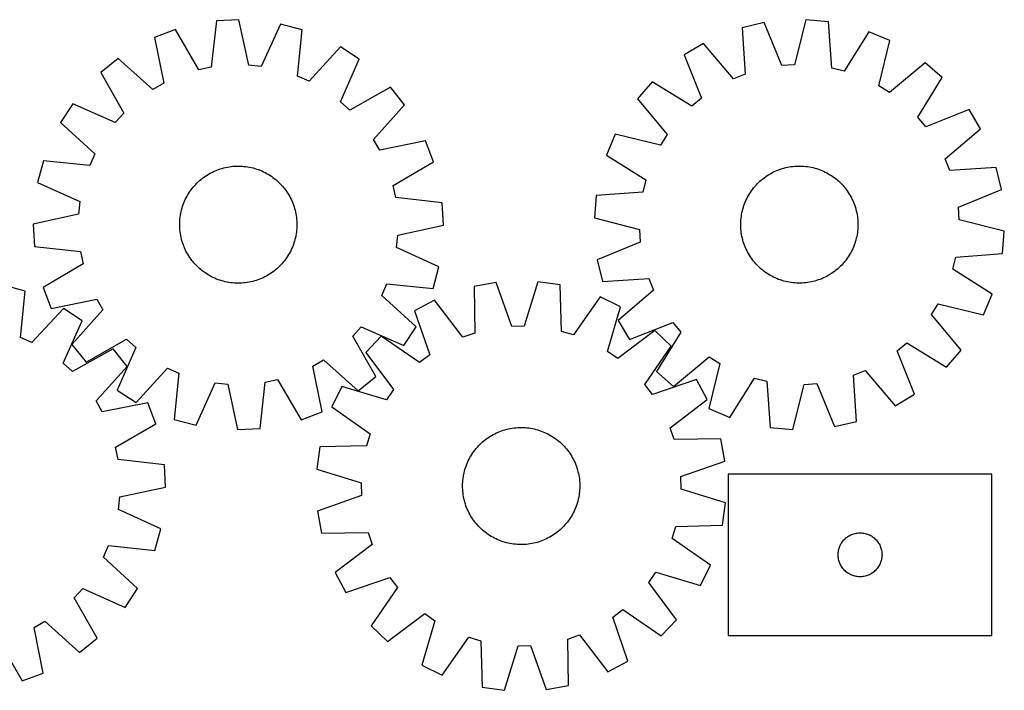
# Model space of a CAD drawing. Header units: millimetres. Extents: x 7 to 1493, y 7 to 465.
# Tile 5 of 5: x 821 to 1493, y 7 to 465. Entities that reach past the tile are written whole.
import ezdxf

# ---------------------------------------------------------------- set-up
doc = ezdxf.new("R2010")
doc.units = ezdxf.units.MM
doc.layers.add('CUT', color=7, linetype='CONTINUOUS', true_color=0x000000)

msp = doc.modelspace()

# ---------------------------------------------------------------- linework, layer by layer
at = {"layer": 'CUT'}
for p, q in [((955.550251, 463.926705), (952.043445, 432.356512)), ((970.915528, 464.725969), (955.550251, 463.926705)), ((977.678953, 433.690008), (970.915528, 464.725969)), ((1358.018527, 464.700969), (1350.168384, 433.921917)), ((1373.346215, 463.362117), (1358.018527, 464.700969)), ((927.632739, 458.004009), (913.266479, 452.495732)), ((943.655778, 430.57707), (927.632739, 458.004009)), ((999.296874, 461.731801), (986.205977, 432.790427)), ((1014.157106, 457.743815), (999.296874, 461.731801)), ((1010.998867, 426.13685), (1014.157106, 457.743815)), ((1329.549476, 462.706241), (1314.55825, 459.243048)), ((1314.55825, 459.243048), (1316.60357, 427.544603)), ((1341.61501, 433.322612), (1329.549476, 462.706241)), ((1375.741179, 431.688171), (1373.346215, 463.362117)), ((913.266479, 452.495732), (919.687034, 421.387032)), ((1401.038297, 456.461796), (1384.061117, 429.615006)), ((1415.202067, 450.451957), (1401.038297, 456.461796)), ((1407.692025, 419.588159), (1415.202067, 450.451957)), ((1040.224122, 446.125875), (1018.830562, 422.646302)), ((1053.124687, 437.74101), (1040.224122, 446.125875)), ((1288.098978, 448.548528), (1274.911661, 440.622292)), ((1308.654024, 424.331491), (1288.098978, 448.548528)), ((888.545561, 438.235927), (876.584586, 428.557826)), ((912.259766, 417.10275), (888.545561, 438.235927)), ((1040.353933, 408.656949), (1053.124687, 437.74101)), ((1274.911661, 440.622292), (1286.652234, 411.107318)), ((952.043445, 432.356512), (943.655778, 430.57707)), ((986.205977, 432.790427), (977.678953, 433.690008)), ((1350.168384, 433.921917), (1341.61501, 433.322612)), ((1384.061117, 429.615006), (1375.741179, 431.688171)), ((1439.406485, 435.332037), (1414.964113, 415.04546)), ((1451.019888, 425.239495), (1439.406485, 435.332037)), ((876.584586, 428.557826), (892.304014, 400.955755)), ((1018.830562, 422.646302), (1010.998867, 426.13685)), ((1316.60357, 427.544603), (1308.654024, 424.331491)), ((1434.339976, 398.207009), (1451.019888, 425.239495)), ((919.687034, 421.387032), (912.259766, 417.10275)), ((1074.325751, 418.636541), (1046.723679, 402.917114)), ((1084.003852, 406.675567), (1074.325751, 418.636541)), ((1253.052186, 422.274835), (1242.959644, 410.661432)), ((1280.084672, 405.594923), (1253.052186, 422.274835)), ((1414.964113, 415.04546), (1407.692025, 419.588159)), ((1242.959644, 410.661432), (1263.246221, 386.21906)), ((1286.652234, 411.107318), (1280.084672, 405.594923)), ((857.480118, 407.356763), (849.095253, 394.456197)), ((886.564179, 394.586009), (857.480118, 407.356763)), ((1046.723679, 402.917114), (1040.353933, 408.656949)), ((1062.870674, 382.961361), (1084.003852, 406.675567)), ((1469.367345, 403.38002), (1439.852371, 391.639447)), ((1477.293581, 390.192703), (1469.367345, 403.38002)), ((892.304014, 400.955755), (886.564179, 394.586009)), ((1439.852371, 391.639447), (1434.339976, 398.207009)), ((849.095253, 394.456197), (872.574826, 373.062637)), ((1453.076545, 369.637657), (1477.293581, 390.192703)), ((1227.839724, 386.457013), (1221.829885, 372.293244)), ((1258.703523, 378.946972), (1227.839724, 386.457013)), ((1263.246221, 386.21906), (1258.703523, 378.946972)), ((1067.154956, 375.534094), (1062.870674, 382.961361)), ((1098.263656, 381.954649), (1067.154956, 375.534094)), ((1103.771933, 367.588389), (1098.263656, 381.954649)), ((872.574826, 373.062637), (869.084278, 365.230942)), ((1221.829885, 372.293244), (1248.676675, 355.316064)), ((837.477313, 368.389182), (833.489326, 353.528949)), ((869.084278, 365.230942), (837.477313, 368.389182)), ((958.248301, 362.805861), (959.450442, 363.171734)), ((959.450442, 363.171734), (960.663483, 363.499667)), ((960.663483, 363.499667), (961.886225, 363.789335)), ((961.886225, 363.789335), (963.117463, 364.040453)), ((963.117463, 364.040453), (964.355981, 364.252774)), ((964.355981, 364.252774), (965.600557, 364.426086)), ((965.600557, 364.426086), (966.849963, 364.56022)), ((966.849963, 364.56022), (968.102966, 364.655043)), ((968.102966, 364.655043), (969.358328, 364.710462)), ((969.358328, 364.710462), (970.614812, 364.726421)), ((970.614812, 364.726421), (971.871178, 364.702905)), ((971.871178, 364.702905), (973.126184, 364.639937)), ((973.126184, 364.639937), (974.378594, 364.53758)), ((974.378594, 364.53758), (975.627171, 364.395934)), ((975.627171, 364.395934), (976.870682, 364.21514)), ((976.870682, 364.21514), (978.1079, 363.995375)), ((978.1079, 363.995375), (979.337606, 363.736856)), ((979.337606, 363.736856), (980.558584, 363.439839)), ((980.558584, 363.439839), (981.76963, 363.104617)), ((981.76963, 363.104617), (982.969549, 362.73152)), ((1076.344994, 351.56535), (1103.771933, 367.588389)), ((1340.589436, 362.626223), (1341.784804, 363.013653)), ((1341.784804, 363.013653), (1342.991752, 363.363343)), ((1342.991752, 363.363343), (1344.209089, 363.674951)), ((1344.209089, 363.674951), (1345.435612, 363.948166)), ((1345.435612, 363.948166), (1346.670112, 364.182722)), ((1346.670112, 364.182722), (1347.911371, 364.378384)), ((1347.911371, 364.378384), (1349.158163, 364.534962)), ((1349.158163, 364.534962), (1350.409258, 364.652299)), ((1350.409258, 364.652299), (1351.663421, 364.73028)), ((1351.663421, 364.73028), (1352.919415, 364.768829)), ((1352.919415, 364.768829), (1354.176, 364.767908)), ((1354.176, 364.767908), (1355.431936, 364.727516)), ((1355.431936, 364.727516), (1356.685984, 364.647694)), ((1356.685984, 364.647694), (1357.936906, 364.528521)), ((1357.936906, 364.528521), (1359.183466, 364.370115)), ((1359.183466, 364.370115), (1360.424437, 364.172631)), ((1360.424437, 364.172631), (1361.658591, 363.936265)), ((1361.658591, 363.936265), (1362.884713, 363.66125)), ((1362.884713, 363.66125), (1364.101591, 363.347857)), ((1364.101591, 363.347857), (1365.308024, 362.996396)), ((1365.308024, 362.996396), (1366.502823, 362.607213)), ((1456.289656, 361.688111), (1453.076545, 369.637657)), ((1487.988101, 363.733431), (1456.289656, 361.688111)), ((1491.451294, 348.742206), (1487.988101, 363.733431)), ((945.090364, 355.623665), (946.0734, 356.406383)), ((946.0734, 356.406383), (947.080536, 357.157838)), ((947.080536, 357.157838), (948.110779, 357.877286)), ((948.110779, 357.877286), (949.163112, 358.564019)), ((949.163112, 358.564019), (950.236497, 359.217358)), ((950.236497, 359.217358), (951.329874, 359.836659)), ((951.329874, 359.836659), (952.442164, 360.42131)), ((952.442164, 360.42131), (953.57227, 360.970735)), ((953.57227, 360.970735), (954.719076, 361.484392)), ((954.719076, 361.484392), (955.88145, 361.961773)), ((955.88145, 361.961773), (957.058246, 362.402408)), ((957.058246, 362.402408), (958.248301, 362.805861)), ((982.969549, 362.73152), (984.157157, 362.320917)), ((984.157157, 362.320917), (985.331281, 361.873213)), ((985.331281, 361.873213), (986.490763, 361.388849)), ((986.490763, 361.388849), (987.634459, 360.868305)), ((987.634459, 360.868305), (988.76124, 360.312093)), ((988.76124, 360.312093), (989.869994, 359.720762)), ((989.869994, 359.720762), (990.959626, 359.094896)), ((990.959626, 359.094896), (992.029062, 358.435113)), ((992.029062, 358.435113), (993.077246, 357.742064)), ((993.077246, 357.742064), (994.103144, 357.016433)), ((994.103144, 357.016433), (995.105742, 356.258935)), ((995.105742, 356.258935), (996.084053, 355.470319)), ((1328.531569, 356.008869), (1329.525031, 356.778311)), ((1329.525031, 356.778311), (1330.542171, 357.516167)), ((1330.542171, 357.516167), (1331.581987, 358.22171)), ((1331.581987, 358.22171), (1332.64345, 358.894244)), ((1332.64345, 358.894244), (1333.725515, 359.533104)), ((1333.725515, 359.533104), (1334.827113, 360.137661)), ((1334.827113, 360.137661), (1335.947157, 360.707317)), ((1335.947157, 360.707317), (1337.084542, 361.241511)), ((1337.084542, 361.241511), (1338.238145, 361.739715)), ((1338.238145, 361.739715), (1339.406827, 362.201438)), ((1339.406827, 362.201438), (1340.589436, 362.626223)), ((1366.502823, 362.607213), (1367.684807, 362.180693)), ((1367.684807, 362.180693), (1368.852811, 361.717256)), ((1368.852811, 361.717256), (1370.005682, 361.21736)), ((1370.005682, 361.21736), (1371.142281, 360.681498)), ((1371.142281, 360.681498), (1372.261488, 360.110199)), ((1372.261488, 360.110199), (1373.362198, 359.504026)), ((1373.362198, 359.504026), (1374.443324, 358.863579)), ((1374.443324, 358.863579), (1375.5038, 358.189489)), ((1375.5038, 358.189489), (1376.542579, 357.482421)), ((1376.542579, 357.482421), (1377.558636, 356.743073)), ((1377.558636, 356.743073), (1378.550968, 355.972174)), ((833.489326, 353.528949), (862.430701, 340.438052)), ((938.962193, 349.337818), (939.750809, 350.316128)), ((939.750809, 350.316128), (940.569766, 351.269185)), ((940.569766, 351.269185), (941.418254, 352.196047)), ((941.418254, 352.196047), (942.295438, 353.0958)), ((942.295438, 353.0958), (943.200451, 353.967556)), ((943.200451, 353.967556), (944.132399, 354.810455)), ((944.132399, 354.810455), (945.090364, 355.623665)), ((996.084053, 355.470319), (997.037109, 354.651362)), ((997.037109, 354.651362), (997.963971, 353.802873)), ((997.963971, 353.802873), (998.863725, 352.92569)), ((998.863725, 352.92569), (999.735481, 352.020677)), ((999.735481, 352.020677), (1000.57838, 351.088729)), ((1000.57838, 351.088729), (1001.39159, 350.130764)), ((1001.39159, 350.130764), (1002.174308, 349.147728)), ((1078.124437, 343.177683), (1076.344994, 351.56535)), ((1248.676675, 355.316064), (1246.60351, 346.996126)), ((1321.548608, 348.813583), (1322.319507, 349.805915)), ((1322.319507, 349.805915), (1323.121194, 350.773543)), ((1323.121194, 350.773543), (1323.95288, 351.715511)), ((1323.95288, 351.715511), (1324.813744, 352.630891)), ((1324.813744, 352.630891), (1325.702936, 353.518779)), ((1325.702936, 353.518779), (1326.619578, 354.378299)), ((1326.619578, 354.378299), (1327.562766, 355.208602)), ((1327.562766, 355.208602), (1328.531569, 356.008869)), ((1378.550968, 355.972174), (1379.518596, 355.170487)), ((1379.518596, 355.170487), (1380.460564, 354.338801)), ((1380.460564, 354.338801), (1381.375944, 353.477937)), ((1381.375944, 353.477937), (1382.263832, 352.588745)), ((1382.263832, 352.588745), (1383.123352, 351.672103)), ((1383.123352, 351.672103), (1383.953655, 350.728915)), ((1383.953655, 350.728915), (1384.753922, 349.760112)), ((1384.753922, 349.760112), (1385.523364, 348.76665)), ((934.352823, 341.866535), (934.909035, 342.993315)), ((934.909035, 342.993315), (935.500366, 344.102069)), ((935.500366, 344.102069), (936.126231, 345.191702)), ((936.126231, 345.191702), (936.786014, 346.261138)), ((936.786014, 346.261138), (937.479064, 347.309321)), ((937.479064, 347.309321), (938.204695, 348.335219)), ((938.204695, 348.335219), (938.962193, 349.337818)), ((1002.174308, 349.147728), (1002.925762, 348.140592)), ((1002.925762, 348.140592), (1003.64521, 347.110349)), ((1003.64521, 347.110349), (1004.331943, 346.058015)), ((1004.331943, 346.058015), (1004.985282, 344.984631)), ((1004.985282, 344.984631), (1005.604583, 343.891254)), ((1005.604583, 343.891254), (1006.189235, 342.778964)), ((1109.694629, 339.670876), (1078.124437, 343.177683)), ((1214.929564, 344.601162), (1213.590712, 329.273474)), ((1246.60351, 346.996126), (1214.929564, 344.601162)), ((1317.610183, 342.397228), (1318.181482, 343.516435)), ((1318.181482, 343.516435), (1318.787655, 344.617145)), ((1318.787655, 344.617145), (1319.428102, 345.698271)), ((1319.428102, 345.698271), (1320.102192, 346.758747)), ((1320.102192, 346.758747), (1320.80926, 347.797526)), ((1320.80926, 347.797526), (1321.548608, 348.813583)), ((1385.523364, 348.76665), (1386.26122, 347.74951)), ((1386.26122, 347.74951), (1386.966763, 346.709694)), ((1386.966763, 346.709694), (1387.639297, 345.648231)), ((1387.639297, 345.648231), (1388.278157, 344.566166)), ((1388.278157, 344.566166), (1388.882714, 343.464568)), ((1388.882714, 343.464568), (1389.45237, 342.344524)), ((1462.067665, 336.676671), (1491.451294, 348.742206)), ((862.430701, 340.438052), (861.531119, 331.911029)), ((932.116511, 336.001706), (932.489608, 337.201625)), ((932.489608, 337.201625), (932.900211, 338.389232)), ((932.900211, 338.389232), (933.347915, 339.563356)), ((933.347915, 339.563356), (933.832279, 340.722839)), ((933.832279, 340.722839), (934.352823, 341.866535)), ((1006.189235, 342.778964), (1006.73866, 341.648858)), ((1006.73866, 341.648858), (1007.252317, 340.502052)), ((1007.252317, 340.502052), (1007.729698, 339.339678)), ((1007.729698, 339.339678), (1008.170332, 338.162882)), ((1008.170332, 338.162882), (1008.573785, 336.972826)), ((1008.573785, 336.972826), (1008.939659, 335.770685)), ((1110.493893, 324.3056), (1109.694629, 339.670876)), ((1314.943824, 335.356537), (1315.295285, 336.562971)), ((1315.295285, 336.562971), (1315.684468, 337.757769)), ((1315.684468, 337.757769), (1316.110988, 338.939754)), ((1316.110988, 338.939754), (1316.574425, 340.107758)), ((1316.574425, 340.107758), (1317.074321, 341.260628)), ((1317.074321, 341.260628), (1317.610183, 342.397228)), ((1389.45237, 342.344524), (1389.986564, 341.207139)), ((1389.986564, 341.207139), (1390.484768, 340.053536)), ((1390.484768, 340.053536), (1390.946491, 338.884854)), ((1390.946491, 338.884854), (1391.371276, 337.702245)), ((1391.371276, 337.702245), (1391.758706, 336.506877)), ((1391.758706, 336.506877), (1392.108397, 335.299929)), ((1462.66697, 328.123297), (1462.067665, 336.676671)), ((861.531119, 331.911029), (830.495159, 325.147603)), ((930.683548, 328.61067), (930.825193, 329.859246)), ((930.825193, 329.859246), (931.005988, 331.102757)), ((931.005988, 331.102757), (931.225753, 332.339976)), ((931.225753, 332.339976), (931.484272, 333.569681)), ((931.484272, 333.569681), (931.781289, 334.790659)), ((931.781289, 334.790659), (932.116511, 336.001706)), ((1008.939659, 335.770685), (1009.267591, 334.557645)), ((1009.267591, 334.557645), (1009.55726, 333.334902)), ((1009.55726, 333.334902), (1009.808378, 332.103665)), ((1009.808378, 332.103665), (1010.020698, 330.865147)), ((1010.020698, 330.865147), (1010.194011, 329.620571)), ((1010.194011, 329.620571), (1010.328145, 328.371165)), ((1313.76316, 329.191852), (1313.921566, 330.438413)), ((1313.921566, 330.438413), (1314.11905, 331.679384)), ((1314.11905, 331.679384), (1314.355416, 332.913538)), ((1314.355416, 332.913538), (1314.630431, 334.13966)), ((1314.630431, 334.13966), (1314.943824, 335.356537)), ((1392.108397, 335.299929), (1392.420004, 334.082592)), ((1392.420004, 334.082592), (1392.69322, 332.856069)), ((1392.69322, 332.856069), (1392.927775, 331.621569)), ((1392.927775, 331.621569), (1393.123437, 330.38031)), ((1393.123437, 330.38031), (1393.280015, 329.133518)), ((830.495159, 325.147603), (831.294423, 309.782327)), ((930.494707, 324.846888), (930.518223, 326.103253)), ((930.510666, 323.590404), (930.494707, 324.846888)), ((930.566085, 322.335041), (930.510666, 323.590404)), ((930.518223, 326.103253), (930.58119, 327.35826)), ((930.58119, 327.35826), (930.683548, 328.61067)), ((1010.328145, 328.371165), (1010.422968, 327.118162)), ((1010.47083, 323.34995), (1010.407862, 322.094943)), ((1010.422968, 327.118162), (1010.478386, 325.862799)), ((1010.494345, 324.606315), (1010.47083, 323.34995)), ((1010.478386, 325.862799), (1010.494345, 324.606315)), ((1079.457933, 317.542174), (1110.493893, 324.3056)), ((1213.590712, 329.273474), (1244.369764, 321.423331)), ((1313.522852, 324.174362), (1313.523773, 325.430947)), ((1313.561401, 322.918368), (1313.522852, 324.174362)), ((1313.523773, 325.430947), (1313.564165, 326.686883)), ((1313.639382, 321.664205), (1313.561401, 322.918368)), ((1313.564165, 326.686883), (1313.643987, 327.940931)), ((1313.643987, 327.940931), (1313.76316, 329.191852)), ((1393.280015, 329.133518), (1393.397352, 327.882423)), ((1393.472569, 322.859745), (1393.392747, 321.605697)), ((1393.397352, 327.882423), (1393.475334, 326.62826)), ((1393.512961, 324.115681), (1393.472569, 322.859745)), ((1393.475334, 326.62826), (1393.513883, 325.372266)), ((1393.513883, 325.372266), (1393.512961, 324.115681)), ((1493.446022, 320.273154), (1462.66697, 328.123297)), ((930.660908, 321.082039), (930.566085, 322.335041)), ((930.795042, 319.832633), (930.660908, 321.082039)), ((930.968354, 318.588057), (930.795042, 319.832633)), ((931.180674, 317.349539), (930.968354, 318.588057)), ((931.431793, 316.118301), (931.180674, 317.349539)), ((931.721461, 314.895558), (931.431793, 316.118301)), ((1009.763299, 317.113227), (1009.50478, 315.883522)), ((1009.983064, 318.350446), (1009.763299, 317.113227)), ((1010.163859, 319.593957), (1009.983064, 318.350446)), ((1010.305505, 320.842534), (1010.163859, 319.593957)), ((1010.407862, 322.094943), (1010.305505, 320.842534)), ((1078.558351, 309.015151), (1079.457933, 317.542174)), ((1244.369764, 321.423331), (1244.969069, 312.869957)), ((1313.756719, 320.41311), (1313.639382, 321.664205)), ((1313.913297, 319.166318), (1313.756719, 320.41311)), ((1314.108959, 317.925059), (1313.913297, 319.166318)), ((1314.343515, 316.690559), (1314.108959, 317.925059)), ((1314.61673, 315.464035), (1314.343515, 316.690559)), ((1392.681318, 316.63309), (1392.406303, 315.406968)), ((1392.917684, 317.867244), (1392.681318, 316.63309)), ((1393.115168, 319.108215), (1392.917684, 317.867244)), ((1393.273575, 320.354776), (1393.115168, 319.108215)), ((1393.392747, 321.605697), (1393.273575, 320.354776)), ((1492.107171, 304.945466), (1493.446022, 320.273154)), ((831.294423, 309.782327), (862.864616, 306.27552)), ((932.049394, 313.682518), (931.721461, 314.895558)), ((932.415267, 312.480377), (932.049394, 313.682518)), ((932.81872, 311.290321), (932.415267, 312.480377)), ((933.259355, 310.113525), (932.81872, 311.290321)), ((933.736736, 308.951151), (933.259355, 310.113525)), ((1007.641137, 309.889847), (1007.156774, 308.730365)), ((1008.088841, 311.063971), (1007.641137, 309.889847)), ((1008.499444, 312.251579), (1008.088841, 311.063971)), ((1008.872541, 313.451498), (1008.499444, 312.251579)), ((1009.207763, 314.662544), (1008.872541, 313.451498)), ((1009.50478, 315.883522), (1009.207763, 314.662544)), ((1244.969069, 312.869957), (1215.58544, 300.804422)), ((1314.928338, 314.246699), (1314.61673, 315.464035)), ((1315.278028, 313.039751), (1314.928338, 314.246699)), ((1315.665458, 311.844383), (1315.278028, 313.039751)), ((1316.090243, 310.661774), (1315.665458, 311.844383)), ((1316.551966, 309.493091), (1316.090243, 310.661774)), ((1317.05017, 308.339489), (1316.551966, 309.493091)), ((1390.462309, 309.43887), (1389.962413, 308.285999)), ((1390.925746, 310.606874), (1390.462309, 309.43887)), ((1391.352266, 311.788858), (1390.925746, 310.606874)), ((1391.741449, 312.983657), (1391.352266, 311.788858)), ((1392.09291, 314.19009), (1391.741449, 312.983657)), ((1392.406303, 315.406968), (1392.09291, 314.19009)), ((862.864616, 306.27552), (864.644058, 297.887853)), ((934.250392, 307.804345), (933.736736, 308.951151)), ((934.799818, 306.67424), (934.250392, 307.804345)), ((935.384469, 305.561949), (934.799818, 306.67424)), ((936.00377, 304.468572), (935.384469, 305.561949)), ((936.657109, 303.395188), (936.00377, 304.468572)), ((937.343842, 302.342855), (936.657109, 303.395188)), ((1004.203038, 303.192066), (1003.509989, 302.143882)), ((1004.862821, 304.261502), (1004.203038, 303.192066)), ((1005.488687, 305.351134), (1004.862821, 304.261502)), ((1006.080017, 306.459888), (1005.488687, 305.351134)), ((1006.636229, 307.586669), (1006.080017, 306.459888)), ((1007.156774, 308.730365), (1006.636229, 307.586669)), ((1107.499726, 295.924254), (1078.558351, 309.015151)), ((1317.584364, 307.202104), (1317.05017, 308.339489)), ((1318.15402, 306.08206), (1317.584364, 307.202104)), ((1318.758577, 304.980462), (1318.15402, 306.08206)), ((1319.397437, 303.898397), (1318.758577, 304.980462)), ((1320.069971, 302.836933), (1319.397437, 303.898397)), ((1320.775514, 301.797118), (1320.069971, 302.836933)), ((1386.934542, 302.787881), (1386.227474, 301.749102)), ((1387.608632, 303.848357), (1386.934542, 302.787881)), ((1388.249079, 304.929483), (1387.608632, 303.848357)), ((1388.855252, 306.030193), (1388.249079, 304.929483)), ((1389.426551, 307.1494), (1388.855252, 306.030193)), ((1389.962413, 308.285999), (1389.426551, 307.1494)), ((1458.360059, 294.230564), (1460.433224, 302.550502)), ((1460.433224, 302.550502), (1492.107171, 304.945466)), ((864.644058, 297.887853), (837.217119, 281.864815)), ((938.06329, 301.312611), (937.343842, 302.342855)), ((938.814744, 300.305475), (938.06329, 301.312611)), ((939.597462, 299.322439), (938.814744, 300.305475)), ((940.410672, 298.364475), (939.597462, 299.322439)), ((941.253571, 297.432526), (940.410672, 298.364475)), ((942.125328, 296.527513), (941.253571, 297.432526)), ((943.025081, 295.65033), (942.125328, 296.527513)), ((998.693614, 296.357403), (997.788602, 295.485647)), ((999.570798, 297.257156), (998.693614, 296.357403)), ((1000.419287, 298.184019), (999.570798, 297.257156)), ((1001.238243, 299.137075), (1000.419287, 298.184019)), ((1002.026859, 300.115386), (1001.238243, 299.137075)), ((1002.784357, 301.117984), (1002.026859, 300.115386)), ((1003.509989, 302.143882), (1002.784357, 301.117984)), ((1103.51174, 281.064021), (1107.499726, 295.924254)), ((1215.58544, 300.804422), (1219.048633, 285.813197)), ((1321.51337, 300.779978), (1320.775514, 301.797118)), ((1322.282812, 299.786516), (1321.51337, 300.779978)), ((1323.083079, 298.817713), (1322.282812, 299.786516)), ((1323.913382, 297.874525), (1323.083079, 298.817713)), ((1324.772902, 296.957883), (1323.913382, 297.874525)), ((1325.66079, 296.068691), (1324.772902, 296.957883)), ((1326.57617, 295.207827), (1325.66079, 296.068691)), ((1381.333798, 296.027849), (1380.417156, 295.168329)), ((1382.22299, 296.915737), (1381.333798, 296.027849)), ((1383.083854, 297.831117), (1382.22299, 296.915737)), ((1383.91554, 298.773085), (1383.083854, 297.831117)), ((1384.717228, 299.740713), (1383.91554, 298.773085)), ((1385.488126, 300.733045), (1384.717228, 299.740713)), ((1386.227474, 301.749102), (1385.488126, 300.733045)), ((943.951943, 294.801841), (943.025081, 295.65033)), ((944.905, 293.982885), (943.951943, 294.801841)), ((945.88331, 293.194268), (944.905, 293.982885)), ((946.885909, 292.436771), (945.88331, 293.194268)), ((947.911806, 291.711139), (946.885909, 292.436771)), ((948.95999, 291.01809), (947.911806, 291.711139)), ((950.029426, 290.358307), (948.95999, 291.01809)), ((951.119059, 289.732441), (950.029426, 290.358307)), ((952.227812, 289.141111), (951.119059, 289.732441)), ((953.354593, 288.584899), (952.227812, 289.141111)), ((988.546888, 289.031893), (987.416783, 288.482468)), ((989.659178, 289.616545), (988.546888, 289.031893)), ((990.752555, 290.235846), (989.659178, 289.616545)), ((991.82594, 290.889185), (990.752555, 290.235846)), ((992.878273, 291.575917), (991.82594, 290.889185)), ((993.908516, 292.295366), (992.878273, 291.575917)), ((994.915653, 293.04682), (993.908516, 292.295366)), ((995.898688, 293.829538), (994.915653, 293.04682)), ((996.856653, 294.642748), (995.898688, 293.829538)), ((997.788602, 295.485647), (996.856653, 294.642748)), ((1327.518138, 294.376141), (1326.57617, 295.207827)), ((1328.485766, 293.574453), (1327.518138, 294.376141)), ((1329.478098, 292.803555), (1328.485766, 293.574453)), ((1330.494155, 292.064207), (1329.478098, 292.803555)), ((1331.532934, 291.357139), (1330.494155, 292.064207)), ((1332.59341, 290.683049), (1331.532934, 291.357139)), ((1333.674536, 290.042602), (1332.59341, 290.683049)), ((1334.775246, 289.436429), (1333.674536, 290.042602)), ((1335.894453, 288.86513), (1334.775246, 289.436429)), ((1372.209621, 289.408967), (1371.089577, 288.839311)), ((1373.311219, 290.013524), (1372.209621, 289.408967)), ((1374.393284, 290.652384), (1373.311219, 290.013524)), ((1375.454748, 291.324918), (1374.393284, 290.652384)), ((1376.494563, 292.030461), (1375.454748, 291.324918)), ((1377.511703, 292.768317), (1376.494563, 292.030461)), ((1378.505165, 293.537759), (1377.511703, 292.768317)), ((1379.473968, 294.338026), (1378.505165, 293.537759)), ((1380.417156, 295.168329), (1379.473968, 294.338026)), ((1485.206849, 277.253384), (1458.360059, 294.230564)), ((825.108145, 279.309845), (810.268373, 283.373306)), ((954.498289, 288.064354), (953.354593, 288.584899)), ((955.657771, 287.579991), (954.498289, 288.064354)), ((956.831896, 287.132287), (955.657771, 287.579991)), ((958.019503, 286.721683), (956.831896, 287.132287)), ((959.219422, 286.348587), (958.019503, 286.721683)), ((960.430468, 286.013364), (959.219422, 286.348587)), ((961.651447, 285.716347), (960.430468, 286.013364)), ((962.881152, 285.457829), (961.651447, 285.716347)), ((964.118371, 285.238064), (962.881152, 285.457829)), ((965.361882, 285.057269), (964.118371, 285.238064)), ((966.610458, 284.915623), (965.361882, 285.057269)), ((967.862868, 284.813266), (966.610458, 284.915623)), ((969.117875, 284.750298), (967.862868, 284.813266)), ((970.37424, 284.726782), (969.117875, 284.750298)), ((971.630724, 284.742742), (970.37424, 284.726782)), ((972.886087, 284.79816), (971.630724, 284.742742)), ((974.139089, 284.892983), (972.886087, 284.79816)), ((975.388495, 285.027117), (974.139089, 284.892983)), ((976.633071, 285.20043), (975.388495, 285.027117)), ((977.871589, 285.41275), (976.633071, 285.20043)), ((979.102827, 285.663868), (977.871589, 285.41275)), ((980.325569, 285.953536), (979.102827, 285.663868)), ((981.53861, 286.281469), (980.325569, 285.953536)), ((982.740751, 286.647342), (981.53861, 286.281469)), ((983.930807, 287.050796), (982.740751, 286.647342)), ((985.107602, 287.49143), (983.930807, 287.050796)), ((986.269977, 287.968811), (985.107602, 287.49143)), ((987.416783, 288.482468), (986.269977, 287.968811)), ((1068.414226, 276.390566), (1071.904774, 284.222261)), ((1071.904774, 284.222261), (1103.51174, 281.064021)), ((1146.57682, 285.141259), (1131.431378, 282.430887)), ((1131.431378, 282.430887), (1131.891465, 250.669856)), ((1157.160201, 255.191855), (1146.57682, 285.141259)), ((1175.109959, 285.712058), (1165.73283, 255.363348)), ((1190.351682, 283.609576), (1175.109959, 285.712058)), ((1191.162201, 251.855556), (1190.351682, 283.609576)), ((1219.048633, 285.813197), (1250.747078, 287.858517)), ((1250.747078, 287.858517), (1253.96019, 279.908971)), ((1337.031053, 288.329268), (1335.894453, 288.86513)), ((1338.183923, 287.829372), (1337.031053, 288.329268)), ((1339.351927, 287.365935), (1338.183923, 287.829372)), ((1340.533912, 286.939415), (1339.351927, 287.365935)), ((1341.72871, 286.550232), (1340.533912, 286.939415)), ((1342.935144, 286.198771), (1341.72871, 286.550232)), ((1344.152021, 285.885378), (1342.935144, 286.198771)), ((1345.378143, 285.610363), (1344.152021, 285.885378)), ((1346.612297, 285.373997), (1345.378143, 285.610363)), ((1347.853268, 285.176513), (1346.612297, 285.373997)), ((1349.099829, 285.018107), (1347.853268, 285.176513)), ((1350.35075, 284.898934), (1349.099829, 285.018107)), ((1351.604798, 284.819112), (1350.35075, 284.898934)), ((1352.860734, 284.77872), (1351.604798, 284.819112)), ((1354.117319, 284.777798), (1352.860734, 284.77872)), ((1355.373313, 284.816347), (1354.117319, 284.777798)), ((1356.627476, 284.894329), (1355.373313, 284.816347)), ((1357.878571, 285.011666), (1356.627476, 284.894329)), ((1359.125363, 285.168244), (1357.878571, 285.011666)), ((1360.366622, 285.363906), (1359.125363, 285.168244)), ((1361.601122, 285.598461), (1360.366622, 285.363906)), ((1362.827646, 285.871677), (1361.601122, 285.598461)), ((1364.044982, 286.183284), (1362.827646, 285.871677)), ((1365.25193, 286.532975), (1364.044982, 286.183284)), ((1366.447298, 286.920405), (1365.25193, 286.532975)), ((1367.629907, 287.34519), (1366.447298, 286.920405)), ((1368.79859, 287.806913), (1367.629907, 287.34519)), ((1369.952192, 288.305117), (1368.79859, 287.806913)), ((1371.089577, 288.839311), (1369.952192, 288.305117)), ((821.789306, 247.719339), (825.108145, 279.309845)), ((837.217119, 281.864815), (842.725396, 267.498554)), ((1091.893799, 254.997006), (1068.414226, 276.390566)), ((1253.96019, 279.908971), (1229.743153, 259.353925)), ((1479.19701, 263.089614), (1485.206849, 277.253384)), ((842.725396, 267.498554), (873.834096, 273.919109)), ((873.834096, 273.919109), (878.118378, 266.491842)), ((1104.471137, 273.070799), (1090.904516, 265.812883)), ((1123.791405, 247.857668), (1104.471137, 273.070799)), ((1217.664696, 275.335214), (1199.368249, 249.369568)), ((1231.510733, 268.625683), (1217.664696, 275.335214)), ((1443.790513, 263.327568), (1448.333212, 270.599656)), ((1448.333212, 270.599656), (1479.19701, 263.089614)), ((851.115776, 267.55957), (829.603159, 244.189032)), ((863.973559, 259.109248), (851.115776, 267.55957)), ((878.118378, 266.491842), (856.9852, 242.777636)), ((1090.904516, 265.812883), (1101.156783, 235.748523)), ((1222.46905, 238.175351), (1231.510733, 268.625683)), ((1464.07709, 238.885196), (1443.790513, 263.327568)), ((851.055152, 230.090469), (863.973559, 259.109248)), ((1229.743153, 259.353925), (1237.669389, 246.166608)), ((1237.669389, 246.166608), (1267.184363, 257.907181)), ((1267.184363, 257.907181), (1272.696758, 251.339619)), ((1048.685038, 248.497448), (1054.424874, 254.867194)), ((1054.424874, 254.867194), (1083.508935, 242.096441)), ((1083.508935, 242.096441), (1091.893799, 254.997006)), ((1131.891465, 250.669856), (1123.791405, 247.857668)), ((1165.73283, 255.363348), (1157.160201, 255.191855)), ((1199.368249, 249.369568), (1191.162201, 251.855556)), ((1254.930035, 252.316112), (1229.505254, 233.275228)), ((1266.02504, 241.656308), (1254.930035, 252.316112)), ((1272.696758, 251.339619), (1256.016846, 224.307133)), ((829.603159, 244.189032), (821.789306, 247.719339)), ((856.9852, 242.777636), (866.663302, 230.816662)), ((866.663302, 230.816662), (894.265373, 246.536089)), ((894.265373, 246.536089), (900.635119, 240.796254)), ((1064.404466, 220.895377), (1048.685038, 248.497448)), ((1068.156229, 248.579738), (1057.496425, 237.484734)), ((1094.322183, 230.570917), (1068.156229, 248.579738)), ((1420.3845, 238.43931), (1426.952062, 243.951705)), ((1426.952062, 243.951705), (1453.984548, 227.271793)), ((885.077252, 239.897273), (857.395644, 224.318334)), ((894.694437, 227.887264), (885.077252, 239.897273)), ((900.635119, 240.796254), (887.864365, 211.712193)), ((1057.496425, 237.484734), (1076.537309, 212.059953)), ((1101.156783, 235.748523), (1094.322183, 230.570917)), ((1229.505254, 233.275228), (1222.46905, 238.175351)), ((1248.016218, 215.490355), (1266.02504, 241.656308)), ((1432.125073, 208.924336), (1420.3845, 238.43931)), ((1453.984548, 227.271793), (1464.07709, 238.885196)), ((857.395644, 224.318334), (851.055152, 230.090469)), ((1021.302019, 228.066172), (1028.729286, 232.350453)), ((1028.729286, 232.350453), (1052.443492, 211.217276)), ((1267.63025, 214.214591), (1292.072621, 234.501168)), ((1299.344709, 229.958469), (1291.834668, 199.094671)), ((1292.072621, 234.501168), (1299.344709, 229.958469)), ((873.441006, 204.280773), (894.694437, 227.887264)), ((900.764931, 203.327328), (922.15849, 226.806902)), ((922.15849, 226.806902), (929.990185, 223.316354)), ((929.990185, 223.316354), (926.831946, 191.709388)), ((1027.722573, 196.957471), (1021.302019, 228.066172)), ((1256.016846, 224.307133), (1267.63025, 214.214591)), ((1390.433164, 222.002025), (1398.38271, 225.215136)), ((1392.478484, 190.30358), (1390.433164, 222.002025)), ((1398.38271, 225.215136), (1418.937756, 200.9981)), ((941.692179, 187.721402), (954.783076, 216.662776)), ((954.783076, 216.662776), (963.310099, 215.763195)), ((963.310099, 215.763195), (970.073524, 184.727235)), ((985.438801, 185.526499), (988.945607, 217.096691)), ((988.945607, 217.096691), (997.333274, 218.876134)), ((997.333274, 218.876134), (1013.356313, 191.449195)), ((1052.443492, 211.217276), (1064.404466, 220.895377)), ((1253.193824, 208.655754), (1248.016218, 215.490355)), ((1283.258185, 218.908021), (1253.193824, 208.655754)), ((1290.516101, 205.341401), (1283.258185, 218.908021)), ((1305.998438, 193.084832), (1322.975617, 219.931622)), ((1322.975617, 219.931622), (1331.295555, 217.858457)), ((1331.295555, 217.858457), (1333.690519, 186.18451)), ((1349.018207, 184.845659), (1356.86835, 215.624711)), ((1356.86835, 215.624711), (1365.421724, 216.224016)), ((1365.421724, 216.224016), (1377.487259, 186.840387)), ((887.864365, 211.712193), (900.764931, 203.327328)), ((1041.186854, 214.065432), (1034.477323, 200.219395)), ((1071.637186, 205.023749), (1041.186854, 214.065432)), ((1076.537309, 212.059953), (1071.637186, 205.023749)), ((1418.937756, 200.9981), (1432.125073, 208.924336)), ((877.687484, 196.831827), (873.441006, 204.280773)), ((908.828415, 203.094191), (877.687484, 196.831827)), ((914.263605, 188.700121), (908.828415, 203.094191)), ((1265.302969, 186.021132), (1290.516101, 205.341401)), ((1013.356313, 191.449195), (1027.722573, 196.957471)), ((1034.477323, 200.219395), (1060.442969, 181.922948)), ((1291.834668, 199.094671), (1305.998438, 193.084832)), ((886.755584, 172.816685), (914.263605, 188.700121)), ((926.831946, 191.709388), (941.692179, 187.721402)), ((1377.487259, 186.840387), (1392.478484, 190.30358)), ((970.073524, 184.727235), (985.438801, 185.526499)), ((1060.442969, 181.922948), (1057.956982, 173.716899)), ((1144.483674, 181.304261), (1145.596287, 181.888298)), ((1145.596287, 181.888298), (1146.726696, 182.437098)), ((1146.726696, 182.437098), (1147.873785, 182.950121)), ((1147.873785, 182.950121), (1149.036423, 183.42686)), ((1149.036423, 183.42686), (1150.213462, 183.866844)), ((1150.213462, 183.866844), (1151.403741, 184.269639)), ((1151.403741, 184.269639), (1152.606084, 184.634848)), ((1152.606084, 184.634848), (1153.819305, 184.96211)), ((1153.819305, 184.96211), (1155.042208, 185.251103)), ((1155.042208, 185.251103), (1156.273584, 185.501541)), ((1156.273584, 185.501541), (1157.512219, 185.713176)), ((1157.512219, 185.713176), (1158.756891, 185.885801)), ((1158.756891, 185.885801), (1160.006371, 186.019244)), ((1160.006371, 186.019244), (1161.259426, 186.113375)), ((1161.259426, 186.113375), (1162.514819, 186.1681)), ((1162.514819, 186.1681), (1163.771311, 186.183364)), ((1163.771311, 186.183364), (1165.027664, 186.159154)), ((1165.027664, 186.159154), (1166.282635, 186.095493)), ((1166.282635, 186.095493), (1167.534988, 185.992444)), ((1167.534988, 185.992444), (1168.783486, 185.850108)), ((1168.783486, 185.850108), (1170.026897, 185.668626)), ((1170.026897, 185.668626), (1171.263994, 185.448177)), ((1171.263994, 185.448177), (1172.493557, 185.188979)), ((1172.493557, 185.188979), (1173.71437, 184.891287)), ((1173.71437, 184.891287), (1174.925231, 184.555396)), ((1174.925231, 184.555396), (1176.124944, 184.181636)), ((1176.124944, 184.181636), (1177.312324, 183.770377)), ((1177.312324, 183.770377), (1178.486201, 183.322024)), ((1178.486201, 183.322024), (1179.645415, 182.83702)), ((1179.645415, 182.83702), (1180.788823, 182.315843)), ((1180.788823, 182.315843), (1181.915297, 181.759008)), ((1181.915297, 181.759008), (1183.023723, 181.167065)), ((1268.115158, 177.921072), (1265.302969, 186.021132)), ((1333.690519, 186.18451), (1349.018207, 184.845659)), ((1135.445514, 174.568396), (1136.351008, 175.439652)), ((1136.351008, 175.439652), (1137.283422, 176.282036)), ((1137.283422, 176.282036), (1138.241836, 177.094716)), ((1138.241836, 177.094716), (1139.225304, 177.876891)), ((1139.225304, 177.876891), (1140.232856, 178.627789)), ((1140.232856, 178.627789), (1141.263496, 179.346667)), ((1141.263496, 179.346667), (1142.316209, 180.032818)), ((1142.316209, 180.032818), (1143.389955, 180.685564)), ((1143.389955, 180.685564), (1144.483674, 181.304261)), ((1183.023723, 181.167065), (1184.11301, 180.540597)), ((1184.11301, 180.540597), (1185.182081, 179.880223)), ((1185.182081, 179.880223), (1186.229882, 179.186595)), ((1186.229882, 179.186595), (1187.255378, 178.460397)), ((1187.255378, 178.460397), (1188.257558, 177.702345)), ((1188.257558, 177.702345), (1189.235432, 176.913188)), ((1189.235432, 176.913188), (1190.188036, 176.093705)), ((1190.188036, 176.093705), (1191.114429, 175.244704)), ((1191.114429, 175.244704), (1192.013698, 174.367024)), ((1299.876188, 178.38116), (1268.115158, 177.921072)), ((1302.58656, 163.235717), (1299.876188, 178.38116)), ((888.492373, 164.420082), (886.755584, 172.816685)), ((1026.202961, 172.90638), (1024.100479, 157.664657)), ((1057.956982, 173.716899), (1026.202961, 172.90638)), ((1129.932314, 167.736779), (1130.625942, 168.78458)), ((1130.625942, 168.78458), (1131.352141, 169.810077)), ((1131.352141, 169.810077), (1132.110192, 170.812256)), ((1132.110192, 170.812256), (1132.899349, 171.790131)), ((1132.899349, 171.790131), (1133.718832, 172.742735)), ((1133.718832, 172.742735), (1134.567833, 173.669128)), ((1134.567833, 173.669128), (1135.445514, 174.568396)), ((1192.013698, 174.367024), (1192.884954, 173.461529)), ((1192.884954, 173.461529), (1193.727338, 172.529115)), ((1193.727338, 172.529115), (1194.540018, 171.570701)), ((1194.540018, 171.570701), (1195.322193, 170.587233)), ((1195.322193, 170.587233), (1196.07309, 169.579681)), ((1196.07309, 169.579681), (1196.791969, 168.549041)), ((1196.791969, 168.549041), (1197.47812, 167.496328)), ((920.044335, 160.752867), (888.492373, 164.420082)), ((1126.490514, 161.040899), (1126.975518, 162.200114)), ((1126.975518, 162.200114), (1127.496694, 163.343522)), ((1127.496694, 163.343522), (1128.053529, 164.469995)), ((1128.053529, 164.469995), (1128.645472, 165.578422)), ((1128.645472, 165.578422), (1129.27194, 166.667708)), ((1129.27194, 166.667708), (1129.932314, 167.736779)), ((1197.47812, 167.496328), (1198.130866, 166.422583)), ((1198.130866, 166.422583), (1198.749562, 165.328864)), ((1198.749562, 165.328864), (1199.333599, 164.216251)), ((1199.333599, 164.216251), (1199.8824, 163.085841)), ((1199.8824, 163.085841), (1200.395423, 161.938752)), ((1200.395423, 161.938752), (1200.872161, 160.776114)), ((1272.637156, 152.652336), (1302.58656, 163.235717)), ((920.765495, 145.383727), (920.044335, 160.752867)), ((1024.100479, 157.664657), (1054.449189, 148.287528)), ((1124.36436, 153.818693), (1124.623558, 155.048255)), ((1124.623558, 155.048255), (1124.92125, 156.269069)), ((1124.92125, 156.269069), (1125.257141, 157.47993)), ((1125.257141, 157.47993), (1125.630901, 158.679642)), ((1125.630901, 158.679642), (1126.042161, 159.867023)), ((1126.042161, 159.867023), (1126.490514, 161.040899)), ((1200.872161, 160.776114), (1201.312145, 159.599075)), ((1201.312145, 159.599075), (1201.714941, 158.408796)), ((1201.714941, 158.408796), (1202.08015, 157.206453)), ((1202.08015, 157.206453), (1202.407412, 155.993232)), ((1202.407412, 155.993232), (1202.696404, 154.77033)), ((1202.696404, 154.77033), (1202.946842, 153.538953)), ((1054.449189, 148.287528), (1054.620683, 139.7149)), ((1123.653383, 147.582362), (1123.717044, 148.837334)), ((1123.717044, 148.837334), (1123.820093, 150.089687)), ((1123.820093, 150.089687), (1123.962429, 151.338185)), ((1123.962429, 151.338185), (1124.143911, 152.581596)), ((1124.143911, 152.581596), (1124.36436, 153.818693)), ((1202.946842, 153.538953), (1203.158478, 152.300318)), ((1203.158478, 152.300318), (1203.331102, 151.055646)), ((1203.331102, 151.055646), (1203.464546, 149.806166)), ((1203.464546, 149.806166), (1203.558676, 148.553112)), ((1203.558676, 148.553112), (1203.613401, 147.297719)), ((1272.80865, 144.079707), (1272.637156, 152.652336)), ((1484.96704, 154.211732), (1304.96704, 154.211732)), ((1304.96704, 154.211732), (1304.96704, 44.211732)), ((1484.96704, 44.211732), (1484.96704, 154.211732)), ((889.695561, 138.778127), (920.765495, 145.383727)), ((1123.629173, 146.32601), (1123.653383, 147.582362)), ((1123.644438, 145.069517), (1123.629173, 146.32601)), ((1123.699162, 143.814124), (1123.644438, 145.069517)), ((1123.793293, 142.561069), (1123.699162, 143.814124)), ((1123.926736, 141.31159), (1123.793293, 142.561069)), ((1124.099361, 140.066918), (1123.926736, 141.31159)), ((1203.437745, 142.277549), (1203.29541, 141.029051)), ((1203.540795, 143.529902), (1203.437745, 142.277549)), ((1203.604456, 144.784874), (1203.540795, 143.529902)), ((1203.628666, 146.041226), (1203.604456, 144.784874)), ((1203.613401, 147.297719), (1203.628666, 146.041226)), ((1303.15736, 134.702578), (1272.80865, 144.079707)), ((888.752653, 130.255786), (889.695561, 138.778127)), ((1054.620683, 139.7149), (1024.671279, 129.131519)), ((1124.310997, 138.828283), (1124.099361, 140.066918)), ((1124.561434, 137.596906), (1124.310997, 138.828283)), ((1124.850427, 136.374004), (1124.561434, 137.596906)), ((1125.177689, 135.160782), (1124.850427, 136.374004)), ((1125.542898, 133.958439), (1125.177689, 135.160782)), ((1202.000697, 134.887306), (1201.626937, 133.687594)), ((1202.336589, 136.098167), (1202.000697, 134.887306)), ((1202.634281, 137.318981), (1202.336589, 136.098167)), ((1202.893479, 138.548543), (1202.634281, 137.318981)), ((1203.113928, 139.78564), (1202.893479, 138.548543)), ((1203.29541, 141.029051), (1203.113928, 139.78564)), ((1301.054878, 119.460856), (1303.15736, 134.702578)), ((917.62712, 117.017965), (888.752653, 130.255786)), ((1024.671279, 129.131519), (1027.38165, 113.986076)), ((1125.945694, 132.768161), (1125.542898, 133.958439)), ((1126.385678, 131.591122), (1125.945694, 132.768161)), ((1126.862416, 130.428484), (1126.385678, 131.591122)), ((1127.375439, 129.281394), (1126.862416, 130.428484)), ((1127.92424, 128.150985), (1127.375439, 129.281394)), ((1128.508276, 127.038372), (1127.92424, 128.150985)), ((1199.20431, 127.897241), (1198.612367, 126.788814)), ((1199.761145, 129.023714), (1199.20431, 127.897241)), ((1200.282321, 130.167122), (1199.761145, 129.023714)), ((1200.767325, 131.326336), (1200.282321, 130.167122)), ((1201.215678, 132.500213), (1200.767325, 131.326336)), ((1201.626937, 133.687594), (1201.215678, 132.500213)), ((1129.126973, 125.944653), (1128.508276, 127.038372)), ((1129.779719, 124.870907), (1129.126973, 125.944653)), ((1130.46587, 123.818195), (1129.779719, 124.870907)), ((1131.184749, 122.787554), (1130.46587, 123.818195)), ((1131.935646, 121.780003), (1131.184749, 122.787554)), ((1132.717821, 120.796535), (1131.935646, 121.780003)), ((1195.147647, 121.554979), (1194.35849, 120.577105)), ((1195.905698, 122.557159), (1195.147647, 121.554979)), ((1196.631897, 123.582656), (1195.905698, 122.557159)), ((1197.325525, 124.630456), (1196.631897, 123.582656)), ((1197.985899, 125.699527), (1197.325525, 124.630456)), ((1198.612367, 126.788814), (1197.985899, 125.699527)), ((913.563659, 102.178193), (917.62712, 117.017965)), ((1027.38165, 113.986076), (1059.142681, 114.446163)), ((1059.142681, 114.446163), (1061.954869, 106.346104)), ((1133.530501, 119.838121), (1132.717821, 120.796535)), ((1134.372885, 118.905706), (1133.530501, 119.838121)), ((1135.244141, 118.000212), (1134.372885, 118.905706)), ((1136.143409, 117.122532), (1135.244141, 118.000212)), ((1137.069803, 116.273531), (1136.143409, 117.122532)), ((1138.022406, 115.454048), (1137.069803, 116.273531)), ((1139.000281, 114.664891), (1138.022406, 115.454048)), ((1140.002461, 113.906839), (1139.000281, 114.664891)), ((1188.032534, 114.490345), (1187.024983, 113.739447)), ((1189.016003, 115.272519), (1188.032534, 114.490345)), ((1189.974417, 116.0852), (1189.016003, 115.272519)), ((1190.906831, 116.927583), (1189.974417, 116.0852)), ((1191.812325, 117.798839), (1190.906831, 116.927583)), ((1192.690006, 118.698108), (1191.812325, 117.798839)), ((1193.539007, 119.624501), (1192.690006, 118.698108)), ((1194.35849, 120.577105), (1193.539007, 119.624501)), ((1266.81487, 110.444288), (1269.300857, 118.650337)), ((1269.300857, 118.650337), (1301.054878, 119.460856)), ((1141.027957, 113.180641), (1140.002461, 113.906839)), ((1142.075758, 112.487012), (1141.027957, 113.180641)), ((1143.144829, 111.826638), (1142.075758, 112.487012)), ((1144.234115, 111.200171), (1143.144829, 111.826638)), ((1145.342542, 110.608227), (1144.234115, 111.200171)), ((1146.469016, 110.051393), (1145.342542, 110.608227)), ((1147.612424, 109.530216), (1146.469016, 110.051393)), ((1148.771638, 109.045212), (1147.612424, 109.530216)), ((1149.945515, 108.596859), (1148.771638, 109.045212)), ((1151.132895, 108.1856), (1149.945515, 108.596859)), ((1152.332608, 107.81184), (1151.132895, 108.1856)), ((1153.543468, 107.475948), (1152.332608, 107.81184)), ((1174.651755, 107.732388), (1173.438533, 107.405125)), ((1175.854098, 108.097597), (1174.651755, 107.732388)), ((1177.044376, 108.500392), (1175.854098, 108.097597)), ((1178.221415, 108.940376), (1177.044376, 108.500392)), ((1179.384053, 109.417115), (1178.221415, 108.940376)), ((1180.531143, 109.930138), (1179.384053, 109.417115)), ((1181.661552, 110.478938), (1180.531143, 109.930138)), ((1182.774165, 111.062975), (1181.661552, 110.478938)), ((1183.867884, 111.681672), (1182.774165, 111.062975)), ((1184.94163, 112.334417), (1183.867884, 111.681672)), ((1185.994342, 113.020568), (1184.94163, 112.334417)), ((1187.024983, 113.739447), (1185.994342, 113.020568)), ((1292.780516, 92.147841), (1266.81487, 110.444288)), ((1382.310406, 107.262175), (1382.741615, 107.903048)), ((1382.741615, 107.903048), (1383.205243, 108.520874)), ((1383.205243, 108.520874), (1383.700061, 109.114014)), ((1383.700061, 109.114014), (1384.224757, 109.680894)), ((1384.224757, 109.680894), (1384.77794, 110.220012)), ((1384.77794, 110.220012), (1385.358142, 110.729939)), ((1385.358142, 110.729939), (1385.963825, 111.209321)), ((1385.963825, 111.209321), (1386.593384, 111.656887)), ((1386.593384, 111.656887), (1387.245148, 112.071451)), ((1387.245148, 112.071451), (1387.917389, 112.451914)), ((1387.917389, 112.451914), (1388.608324, 112.797266)), ((1388.608324, 112.797266), (1389.316121, 113.106591)), ((1389.316121, 113.106591), (1390.038904, 113.37907)), ((1390.038904, 113.37907), (1390.774755, 113.61398)), ((1390.774755, 113.61398), (1391.521724, 113.810697)), ((1391.521724, 113.810697), (1392.277828, 113.968701)), ((1392.277828, 113.968701), (1393.041064, 114.087572)), ((1393.041064, 114.087572), (1393.809408, 114.166995)), ((1393.809408, 114.166995), (1394.580821, 114.206759)), ((1394.580821, 114.206759), (1395.353258, 114.206759)), ((1395.353258, 114.206759), (1396.124672, 114.166995)), ((1396.124672, 114.166995), (1396.893015, 114.087572)), ((1396.893015, 114.087572), (1397.656251, 113.968701)), ((1397.656251, 113.968701), (1398.412356, 113.810697)), ((1398.412356, 113.810697), (1399.159324, 113.61398)), ((1399.159324, 113.61398), (1399.895175, 113.37907)), ((1399.895175, 113.37907), (1400.617958, 113.106591)), ((1400.617958, 113.106591), (1401.325756, 112.797266)), ((1401.325756, 112.797266), (1402.016691, 112.451914)), ((1402.016691, 112.451914), (1402.688932, 112.071451)), ((1402.688932, 112.071451), (1403.340696, 111.656887)), ((1403.340696, 111.656887), (1403.970254, 111.209321)), ((1403.970254, 111.209321), (1404.575937, 110.729939)), ((1404.575937, 110.729939), (1405.15614, 110.220012)), ((1405.15614, 110.220012), (1405.709323, 109.680894)), ((1405.709323, 109.680894), (1406.234019, 109.114014)), ((1406.234019, 109.114014), (1406.728837, 108.520874)), ((1406.728837, 108.520874), (1407.192465, 107.903048)), ((1407.192465, 107.903048), (1407.623673, 107.262175)), ((878.442846, 97.683179), (881.973153, 105.497033)), ((881.973153, 105.497033), (913.563659, 102.178193)), ((1061.954869, 106.346104), (1036.741738, 87.025835)), ((1154.764282, 107.178257), (1153.543468, 107.475948)), ((1155.993844, 106.919058), (1154.764282, 107.178257)), ((1157.230942, 106.69861), (1155.993844, 106.919058)), ((1158.474353, 106.517128), (1157.230942, 106.69861)), ((1159.722851, 106.374792), (1158.474353, 106.517128)), ((1160.975203, 106.271743), (1159.722851, 106.374792)), ((1162.230175, 106.208081), (1160.975203, 106.271743)), ((1163.486527, 106.183871), (1162.230175, 106.208081)), ((1164.74302, 106.199136), (1163.486527, 106.183871)), ((1165.998413, 106.253861), (1164.74302, 106.199136)), ((1167.251468, 106.347991), (1165.998413, 106.253861)), ((1168.500948, 106.481435), (1167.251468, 106.347991)), ((1169.745619, 106.65406), (1168.500948, 106.481435)), ((1170.984255, 106.865695), (1169.745619, 106.65406)), ((1172.215631, 107.116133), (1170.984255, 106.865695)), ((1173.438533, 107.405125), (1172.215631, 107.116133)), ((1380.046542, 100.754047), (1380.145721, 101.520091)), ((1380.145721, 101.520091), (1380.284204, 102.280013)), ((1380.284204, 102.280013), (1380.461624, 103.031799)), ((1380.461624, 103.031799), (1380.677509, 103.773454)), ((1380.677509, 103.773454), (1380.931287, 104.503013)), ((1380.931287, 104.503013), (1381.222286, 105.21854)), ((1381.222286, 105.21854), (1381.549733, 105.918139)), ((1381.549733, 105.918139), (1381.912761, 106.599953)), ((1381.912761, 106.599953), (1382.310406, 107.262175)), ((1407.623673, 107.262175), (1408.021318, 106.599953)), ((1408.021318, 106.599953), (1408.384346, 105.918139)), ((1408.384346, 105.918139), (1408.711793, 105.21854)), ((1408.711793, 105.21854), (1409.002792, 104.503013)), ((1409.002792, 104.503013), (1409.25657, 103.773454)), ((1409.25657, 103.773454), (1409.472456, 103.031799)), ((1409.472456, 103.031799), (1409.649875, 102.280013)), ((1409.649875, 102.280013), (1409.788358, 101.520091)), ((1409.788358, 101.520091), (1409.887538, 100.754047)), ((901.813385, 76.170562), (878.442846, 97.683179)), ((1379.96704, 99.211732), (1379.986928, 99.983913)), ((1379.986928, 98.439551), (1379.96704, 99.211732)), ((1379.986928, 99.983913), (1380.046542, 100.754047)), ((1380.046542, 97.669417), (1379.986928, 98.439551)), ((1380.145721, 96.903373), (1380.046542, 97.669417)), ((1380.284204, 96.143451), (1380.145721, 96.903373)), ((1380.461624, 95.391665), (1380.284204, 96.143451)), ((1380.677509, 94.650009), (1380.461624, 95.391665)), ((1380.931287, 93.920451), (1380.677509, 94.650009)), ((1409.25657, 94.650009), (1409.002792, 93.920451)), ((1409.472456, 95.391665), (1409.25657, 94.650009)), ((1409.649875, 96.143451), (1409.472456, 95.391665)), ((1409.788358, 96.903373), (1409.649875, 96.143451)), ((1409.887538, 97.669417), (1409.788358, 96.903373)), ((1409.887538, 100.754047), (1409.947151, 99.983913)), ((1409.947151, 98.439551), (1409.887538, 97.669417)), ((1409.947151, 99.983913), (1409.96704, 99.211732)), ((1409.96704, 99.211732), (1409.947151, 98.439551)), ((1286.070985, 78.301804), (1292.780516, 92.147841)), ((1381.222286, 93.204923), (1380.931287, 93.920451)), ((1381.549733, 92.505325), (1381.222286, 93.204923)), ((1381.912761, 91.823511), (1381.549733, 92.505325)), ((1382.310406, 91.161289), (1381.912761, 91.823511)), ((1382.741615, 90.520415), (1382.310406, 91.161289)), ((1383.205243, 89.90259), (1382.741615, 90.520415)), ((1383.700061, 89.30945), (1383.205243, 89.90259)), ((1384.224757, 88.74257), (1383.700061, 89.30945)), ((1384.77794, 88.203451), (1384.224757, 88.74257)), ((1385.358142, 87.693525), (1384.77794, 88.203451)), ((1385.963825, 87.214143), (1385.358142, 87.693525)), ((1404.575937, 87.693525), (1403.970254, 87.214143)), ((1405.15614, 88.203451), (1404.575937, 87.693525)), ((1405.709323, 88.74257), (1405.15614, 88.203451)), ((1406.234019, 89.30945), (1405.709323, 88.74257)), ((1406.728837, 89.90259), (1406.234019, 89.30945)), ((1407.192465, 90.520415), (1406.728837, 89.90259)), ((1407.623673, 91.161289), (1407.192465, 90.520415)), ((1408.021318, 91.823511), (1407.623673, 91.161289)), ((1408.384346, 92.505325), (1408.021318, 91.823511)), ((1408.711793, 93.204923), (1408.384346, 92.505325)), ((1409.002792, 93.920451), (1408.711793, 93.204923)), ((1036.741738, 87.025835), (1043.999654, 73.459214)), ((1043.999654, 73.459214), (1074.064014, 83.711482)), ((1074.064014, 83.711482), (1079.24162, 76.876881)), ((1250.720529, 80.307283), (1255.620653, 87.343487)), ((1255.620653, 87.343487), (1286.070985, 78.301804)), ((1386.593384, 86.766577), (1385.963825, 87.214143)), ((1387.245148, 86.352012), (1386.593384, 86.766577)), ((1387.917389, 85.97155), (1387.245148, 86.352012)), ((1388.608324, 85.626198), (1387.917389, 85.97155)), ((1389.316121, 85.316872), (1388.608324, 85.626198)), ((1390.038904, 85.044393), (1389.316121, 85.316872)), ((1390.774755, 84.809484), (1390.038904, 85.044393)), ((1391.521724, 84.612766), (1390.774755, 84.809484)), ((1392.277828, 84.454763), (1391.521724, 84.612766)), ((1393.041064, 84.335892), (1392.277828, 84.454763)), ((1393.809408, 84.256469), (1393.041064, 84.335892)), ((1394.580821, 84.216705), (1393.809408, 84.256469)), ((1395.353258, 84.216705), (1394.580821, 84.216705)), ((1396.124672, 84.256469), (1395.353258, 84.216705)), ((1396.893015, 84.335892), (1396.124672, 84.256469)), ((1397.656251, 84.454763), (1396.893015, 84.335892)), ((1398.412356, 84.612766), (1397.656251, 84.454763)), ((1399.159324, 84.809484), (1398.412356, 84.612766)), ((1399.895175, 85.044393), (1399.159324, 84.809484)), ((1400.617958, 85.316872), (1399.895175, 85.044393)), ((1401.325756, 85.626198), (1400.617958, 85.316872)), ((1402.016691, 85.97155), (1401.325756, 85.626198)), ((1402.688932, 86.352012), (1402.016691, 85.97155)), ((1403.340696, 86.766577), (1402.688932, 86.352012)), ((1403.970254, 87.214143), (1403.340696, 86.766577)), ((858.572148, 69.890695), (864.344283, 76.231186)), ((864.344283, 76.231186), (893.363062, 63.312779)), ((893.363062, 63.312779), (901.813385, 76.170562)), ((1079.24162, 76.876881), (1061.232799, 50.710928)), ((1269.761413, 54.882502), (1250.720529, 80.307283)), ((874.151087, 42.209086), (858.572148, 69.890695)), ((1226.101056, 56.618713), (1232.935656, 61.796319)), ((1232.935656, 61.796319), (1259.101609, 43.787498)), ((831.085641, 49.598854), (838.534587, 53.845332)), ((838.534587, 53.845332), (862.141079, 32.591901)), ((1072.327804, 40.051124), (1097.752585, 59.092008)), ((1104.788788, 54.191885), (1095.747106, 23.741553)), ((1097.752585, 59.092008), (1104.788788, 54.191885)), ((1236.353323, 26.554353), (1226.101056, 56.618713)), ((1259.101609, 43.787498), (1269.761413, 54.882502)), ((837.348005, 18.457924), (831.085641, 49.598854)), ((1061.232799, 50.710928), (1072.327804, 40.051124)), ((807.070499, 40.530755), (822.953935, 13.022734)), ((862.141079, 32.591901), (874.151087, 42.209086)), ((1109.593143, 17.032022), (1127.88959, 42.997668)), ((1127.88959, 42.997668), (1136.095638, 40.51168)), ((1136.095638, 40.51168), (1136.906157, 8.75766)), ((1195.366374, 41.69738), (1203.466434, 44.509568)), ((1195.826461, 9.936349), (1195.366374, 41.69738)), ((1203.466434, 44.509568), (1222.786702, 19.296437)), ((1304.96704, 44.211732), (1484.96704, 44.211732)), ((1152.14788, 6.655177), (1161.525009, 37.003887)), ((1161.525009, 37.003887), (1170.097638, 37.175381)), ((1170.097638, 37.175381), (1180.681019, 7.225977)), ((1095.747106, 23.741553), (1109.593143, 17.032022)), ((1222.786702, 19.296437), (1236.353323, 26.554353)), ((822.953935, 13.022734), (837.348005, 18.457924)), ((1136.906157, 8.75766), (1152.14788, 6.655177)), ((1180.681019, 7.225977), (1195.826461, 9.936349))]:
    msp.add_line(p, q, dxfattribs=at)

doc.saveas('drawing.dxf')
